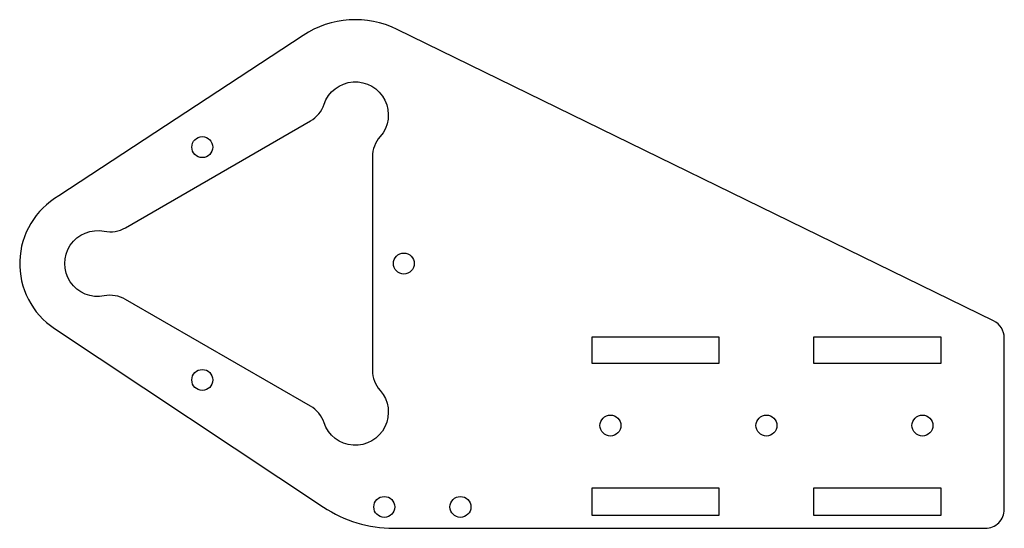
# Model space of a CAD drawing. Header units: millimetres. Extents: x -12 to 143, y -42 to 38.
import ezdxf

# ---------------------------------------------------------------- set-up
doc = ezdxf.new("R2010")
doc.units = ezdxf.units.MM

msp = doc.modelspace()

# ---------------------------------------------------------------- linework, layer by layer
for points in [[(-6.15, 10.65, 0.5566), (-6.81, -10.25), (35.57, -38.4, 0.147662), (46.64, -41.74), (139.9, -41.74, 0.414214), (142.9, -38.74), (142.9, -11.74, 0.286513), (141.22, -9.05), (47.19, 36.92, 0.265035), (32.36, 35.97)], [(35.67, -25.1, 0.182676), (33.52, -22.47), (4.38, -5.65, 0.182676), (1.03, -5.1, -1.221971), (1.03, 5.1, 0.182676), (4.38, 5.65), (33.52, 22.47, 0.182676), (35.67, 25.1, -1.221971), (44.5, 20, 0.182676), (43.3, 16.83), (43.3, -16.83, 0.182676), (44.5, -20, -1.221971)]]:
    msp.add_lwpolyline(points, format="xyb", close=True)
for points in [[(97.92, -15.74), (77.92, -15.74), (77.92, -11.54), (97.92, -11.54)], [(132.9, -15.74), (112.9, -15.74), (112.9, -11.54), (132.9, -11.54)], [(97.92, -35.34), (97.92, -39.74), (77.92, -39.74), (77.92, -35.34)], [(132.9, -35.34), (132.9, -39.74), (112.9, -39.74), (112.9, -35.34)]]:
    msp.add_lwpolyline(points, close=True)
for centre in [(16.48, 18.35), (48.25, 0), (16.48, -18.35), (80.82, -25.54), (105.41, -25.54), (130, -25.54), (45.17, -38.37), (57.17, -38.37)]:
    msp.add_circle(centre, 1.65)

doc.saveas('drawing.dxf')
